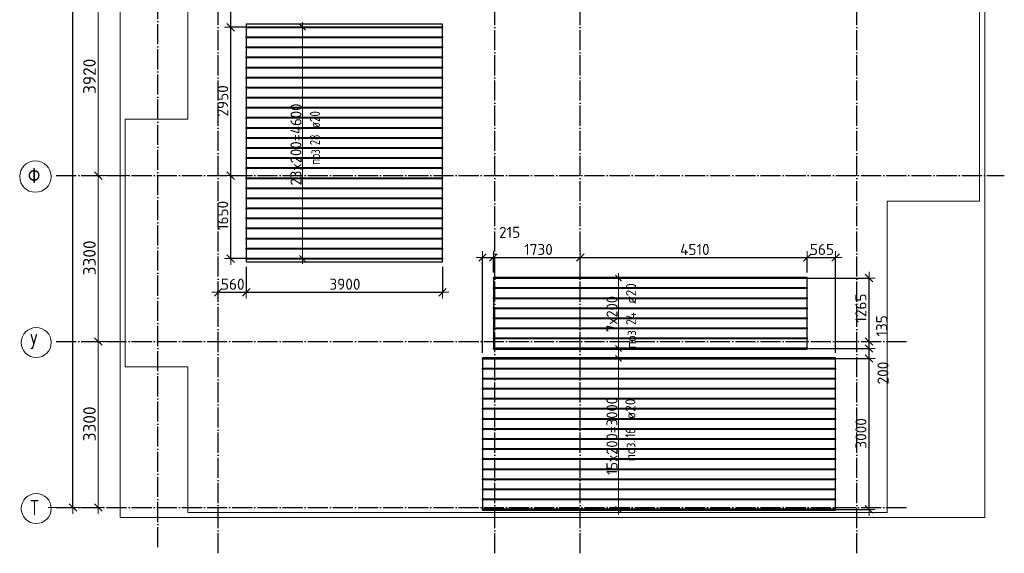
# Model space of a CAD drawing. Header units: millimetres. Extents: x -3725 to 93325, y -74170 to 82591.
# Tile 6 of 133: x 27255 to 46830, y -44170 to -33561. Entities that reach past the tile are written whole.
import ezdxf

# ---------------------------------------------------------------- set-up
doc = ezdxf.new("R2010")
doc.units = ezdxf.units.MM
doc.header["$PDMODE"] = 65
for name, pattern in [('______11', [500, 400, -50, 0, -50]), ('______3', [500, 400, -100]), ('______5', [1100, 800, -100, 100, -100])]:
    doc.linetypes.add(name, pattern=pattern)
for name, color, linetype, lineweight in [('Standard', 7, 'Continuous', 25), ('Балка_ общее', 7, '______3', 13), ('Размерная линия_ общее', 7, 'Continuous', 13), ('Фундамент (1)', 7, 'Continuous', 35)]:
    doc.layers.add(name, color=color, linetype=linetype, lineweight=lineweight)
doc.layers.add('Арм.стержн.Доп. Арм верхн.зоны Х', color=7, linetype='Continuous', lineweight=35, true_color=0x8c8cff)
doc.layers.add('Осевая линия_ общее', color=7, linetype='______5', lineweight=13, true_color=0xa0a0a0)
doc.styles.add('ISOCPEUR', font='ISOCPEUR')
doc.dimstyles.new('DIMSTYLE_18', dxfattribs={"dimtxt": 220, "dimasz": 250, "dimexe": 0, "dimexo": 0, "dimgap": 110, "dimtad": 2, "dimdec": 0, "dimrnd": 1, "dimzin": 12, "dimdsep": 46, "dimtxsty": 'ISOCPEUR', "dimblk1": 'ALL_ML_STRICH', "dimblk2": 'ALL_ML_STRICH', "dimsah": 1, "dimcen": 0, "dimclrd": 7, "dimclre": 256, "dimclrt": 7, "dimadec": 0, "dimazin": 0, "dimtfac": 1, "dimtdec": 0, "dimtix": 1, "dimtmove": 2, "dimatfit": 3, "dimfxl": 0, "dimtzin": 0, "dimlwd": 0, "dimlwe": -3, "dimarcsym": 0})
doc.dimstyles.new('DIMSTYLE_3', dxfattribs={"dimtxt": 220, "dimasz": 250, "dimexe": 0, "dimexo": 0, "dimgap": 110, "dimtad": 2, "dimdec": 0, "dimrnd": 5, "dimzin": 12, "dimdsep": 46, "dimtxsty": 'ISOCPEUR', "dimblk1": 'ALL_ML_STRICH', "dimblk2": 'ALL_ML_STRICH', "dimsah": 1, "dimcen": 0, "dimclrd": 7, "dimclre": 256, "dimclrt": 7, "dimadec": 0, "dimazin": 0, "dimtfac": 1, "dimtdec": 0, "dimtix": 1, "dimtmove": 2, "dimatfit": 3, "dimfxl": 0, "dimtzin": 0, "dimlwd": 0, "dimlwe": -3, "dimarcsym": 0})
doc.dimstyles.new('DIMSTYLE_5', dxfattribs={"dimtxt": 220, "dimasz": 250, "dimexe": 0, "dimexo": 0, "dimgap": 110, "dimtad": 2, "dimdec": 0, "dimrnd": 5, "dimzin": 12, "dimdsep": 46, "dimtxsty": 'ISOCPEUR', "dimblk1": 'ALL_ML_STRICH', "dimblk2": 'ALL_ML_STRICH', "dimsah": 1, "dimcen": 0, "dimclrd": 7, "dimclre": 256, "dimclrt": 7, "dimadec": 0, "dimazin": 0, "dimtfac": 1, "dimtdec": 0, "dimtix": 1, "dimtmove": 2, "dimatfit": 3, "dimfxl": 0, "dimtvp": 1.2, "dimtzin": 0, "dimlwd": 0, "dimlwe": -3, "dimarcsym": 0})
doc.dimstyles.new('DIMSTYLE_7', dxfattribs={"dimtxt": 250, "dimasz": 250, "dimexe": 0, "dimexo": 0, "dimgap": 125, "dimtad": 2, "dimdec": 0, "dimrnd": 5, "dimzin": 12, "dimdsep": 46, "dimtxsty": 'ISOCPEUR', "dimblk1": 'ALL_ML_STRICH', "dimblk2": 'ALL_ML_STRICH', "dimsah": 1, "dimcen": 0, "dimclrd": 7, "dimclre": 256, "dimclrt": 7, "dimadec": 0, "dimazin": 0, "dimtfac": 1, "dimtdec": 0, "dimtix": 1, "dimtmove": 2, "dimatfit": 3, "dimfxl": 0, "dimtzin": 0, "dimlwd": 0, "dimlwe": -3, "dimarcsym": 0})
doc.dimstyles.new('DIMSTYLE_9', dxfattribs={"dimtxt": 220, "dimasz": 250, "dimexe": 0, "dimexo": 0, "dimgap": 110, "dimtad": 0, "dimdec": 0, "dimrnd": 5, "dimzin": 12, "dimdsep": 46, "dimtxsty": 'ISOCPEUR', "dimblk1": 'ALL_ML_STRICH', "dimblk2": 'ALL_ML_STRICH', "dimsah": 1, "dimcen": 0, "dimclrd": 7, "dimclre": 256, "dimclrt": 7, "dimadec": 0, "dimazin": 0, "dimtfac": 1, "dimtdec": 0, "dimtix": 1, "dimtmove": 2, "dimatfit": 3, "dimfxl": 0, "dimtvp": 1.2, "dimtzin": 0, "dimlwd": 0, "dimlwe": -3, "dimarcsym": 0})

# ---------------------------------------------------------------- blocks, each defined once
blk = doc.blocks.new('ALL_ML_STRICH')
at = {"color": 0, "linetype": 'ByBlock', "lineweight": -2}
for p, q in [((-1, 0), (0.5, 0)), ((-0.3, -0.3), (0.3, 0.3)), ((0, -0.5), (0, 0.5))]:
    blk.add_line(p, q, dxfattribs=at)
blk = doc.blocks.new('*D65')
at = {"layer": 'DEFPOINTS', "color": 7, "linetype": 'Continuous', "lineweight": 13, "transparency": 33554687}
for p in [(29002, -39960), (27810, -43260), (28817, -43260)]:
    blk.add_point(p, dxfattribs=at)
at = {"layer": 'Балка_ общее', "color": 251, "linetype": 'Continuous', "lineweight": -2, "true_color": 0x656565, "transparency": 33554687}
for p, q in [((28992, -39960), (28817, -39960)), ((27820, -43260), (28817, -43260))]:
    blk.add_line(p, q, dxfattribs=at)
at = {"layer": 'Балка_ общее', "color": 7, "linetype": 'Continuous', "lineweight": -2, "transparency": 33554687}
blk.add_line((28817, -43260), (28817, -39960), dxfattribs=at)
at = {"layer": 'Балка_ общее', "color": 7, "linetype": 'Continuous', "lineweight": 13, "transparency": 33554687, "xscale": 250, "yscale": 250, "zscale": 250}
for p, rotation in [((28817, -39960), 90), ((28817, -43260), 270)]:
    blk.add_blockref('ALL_ML_STRICH', p, dxfattribs=dict(at, rotation=rotation))
at = {"layer": 'Балка_ общее', "color": 7, "linetype": 'Continuous', "lineweight": 13, "transparency": 33554687, "insert": (28642, -41597), "char_height": 250, "width": 1000, "attachment_point": 5, "rotation": 90, "style": 'ISOCPEUR'}
blk.add_mtext('\\A1;{3300}', dxfattribs=at)
blk = doc.blocks.new('*D66')
at = {"layer": 'DEFPOINTS', "color": 7, "linetype": 'Continuous', "lineweight": 13, "transparency": 33554687}
for p in [(29426, -36660), (28817, -39960), (29002, -39960)]:
    blk.add_point(p, dxfattribs=at)
at = {"layer": 'Балка_ общее', "color": 251, "linetype": 'Continuous', "lineweight": -2, "true_color": 0x656565, "transparency": 33554687}
for p, q in [((29416, -36660), (28817, -36660)), ((28992, -39960), (28817, -39960))]:
    blk.add_line(p, q, dxfattribs=at)
at = {"layer": 'Балка_ общее', "color": 7, "linetype": 'Continuous', "lineweight": -2, "transparency": 33554687}
blk.add_line((28817, -39960), (28817, -36660), dxfattribs=at)
at = {"layer": 'Балка_ общее', "color": 7, "linetype": 'Continuous', "lineweight": 13, "transparency": 33554687, "xscale": 250, "yscale": 250, "zscale": 250}
for p, rotation in [((28817, -36660), 90), ((28817, -39960), 270)]:
    blk.add_blockref('ALL_ML_STRICH', p, dxfattribs=dict(at, rotation=rotation))
at = {"layer": 'Балка_ общее', "color": 7, "linetype": 'Continuous', "lineweight": 13, "transparency": 33554687, "insert": (28642, -38297), "char_height": 250, "width": 1000, "attachment_point": 5, "rotation": 90, "style": 'ISOCPEUR'}
blk.add_mtext('\\A1;{3300}', dxfattribs=at)
blk = doc.blocks.new('*D67')
at = {"layer": 'DEFPOINTS', "color": 7, "linetype": 'Continuous', "lineweight": 13, "transparency": 33554687}
for p in [(28217, -32740), (28817, -36660), (29426, -36660)]:
    blk.add_point(p, dxfattribs=at)
at = {"layer": 'Балка_ общее', "color": 251, "linetype": 'Continuous', "lineweight": -2, "true_color": 0x656565, "transparency": 33554687}
for p, q in [((28817, -32740), (28817, -32740)), ((29416, -36660), (28817, -36660))]:
    blk.add_line(p, q, dxfattribs=at)
at = {"layer": 'Балка_ общее', "color": 7, "linetype": 'Continuous', "lineweight": -2, "transparency": 33554687}
blk.add_line((28817, -36660), (28817, -32740), dxfattribs=at)
at = {"layer": 'Балка_ общее', "color": 7, "linetype": 'Continuous', "lineweight": 13, "transparency": 33554687, "xscale": 250, "yscale": 250, "zscale": 250}
for p, rotation in [((28817, -32740), 90), ((28817, -36660), 270)]:
    blk.add_blockref('ALL_ML_STRICH', p, dxfattribs=dict(at, rotation=rotation))
at = {"layer": 'Балка_ общее', "color": 7, "linetype": 'Continuous', "lineweight": 13, "transparency": 33554687, "insert": (28642, -34687), "char_height": 250, "width": 1000, "attachment_point": 5, "rotation": 90, "style": 'ISOCPEUR'}
blk.add_mtext('\\A1;{3920}', dxfattribs=at)
blk = doc.blocks.new('*D259')
at = {"layer": 'DEFPOINTS', "color": 7, "linetype": 'Continuous', "lineweight": 13, "transparency": 33554687}
for p in [(31476, -36660), (31451, -38312), (31922, -38312)]:
    blk.add_point(p, dxfattribs=at)
at = {"layer": 'Размерная линия_ общее', "color": 253, "linetype": 'Continuous', "lineweight": -2, "true_color": 0xa0a0a0, "transparency": 33554687}
for p, q in [((31451, -36660), (31451, -36660)), ((31822, -38312), (31451, -38312))]:
    blk.add_line(p, q, dxfattribs=at)
at = {"layer": 'Размерная линия_ общее', "color": 7, "linetype": 'Continuous', "lineweight": -2, "transparency": 33554687}
blk.add_line((31451, -38312), (31451, -36660), dxfattribs=at)
at = {"layer": 'Размерная линия_ общее', "color": 7, "linetype": 'Continuous', "lineweight": 13, "transparency": 33554687, "xscale": 250, "yscale": 250, "zscale": 250}
for p, rotation in [((31451, -36660), 90), ((31451, -38312), 270)]:
    blk.add_blockref('ALL_ML_STRICH', p, dxfattribs=dict(at, rotation=rotation))
at = {"layer": 'Размерная линия_ общее', "color": 7, "linetype": 'Continuous', "lineweight": 13, "transparency": 33554687, "insert": (31291, -37453), "char_height": 220, "width": 880, "attachment_point": 5, "rotation": 90, "style": 'ISOCPEUR'}
blk.add_mtext('\\A1;{1650}', dxfattribs=at)
blk = doc.blocks.new('*D260')
at = {"layer": 'DEFPOINTS', "color": 7, "linetype": 'Continuous', "lineweight": 13, "transparency": 33554687}
for p in [(31840, -33712), (31451, -36660), (31476, -36660)]:
    blk.add_point(p, dxfattribs=at)
at = {"layer": 'Размерная линия_ общее', "color": 253, "linetype": 'Continuous', "lineweight": -2, "true_color": 0xa0a0a0, "transparency": 33554687}
for p, q in [((31740, -33712), (31451, -33712)), ((31451, -36660), (31451, -36660))]:
    blk.add_line(p, q, dxfattribs=at)
at = {"layer": 'Размерная линия_ общее', "color": 7, "linetype": 'Continuous', "lineweight": -2, "transparency": 33554687}
blk.add_line((31451, -36660), (31451, -33712), dxfattribs=at)
at = {"layer": 'Размерная линия_ общее', "color": 7, "linetype": 'Continuous', "lineweight": 13, "transparency": 33554687, "xscale": 250, "yscale": 250, "zscale": 250}
for p, rotation in [((31451, -33712), 90), ((31451, -36660), 270)]:
    blk.add_blockref('ALL_ML_STRICH', p, dxfattribs=dict(at, rotation=rotation))
at = {"layer": 'Размерная линия_ общее', "color": 7, "linetype": 'Continuous', "lineweight": 13, "transparency": 33554687, "insert": (31291, -35175), "char_height": 220, "width": 880, "attachment_point": 5, "rotation": 90, "style": 'ISOCPEUR'}
blk.add_mtext('\\A1;{2950}', dxfattribs=at)
blk = doc.blocks.new('*D261')
at = {"layer": 'DEFPOINTS', "color": 7, "linetype": 'Continuous', "lineweight": 13, "transparency": 33554687}
for p in [(31898, -32022), (31451, -33712), (31840, -33712)]:
    blk.add_point(p, dxfattribs=at)
at = {"layer": 'Размерная линия_ общее', "color": 253, "linetype": 'Continuous', "lineweight": -2, "true_color": 0xa0a0a0, "transparency": 33554687}
for p, q in [((31798, -32022), (31451, -32022)), ((31740, -33712), (31451, -33712))]:
    blk.add_line(p, q, dxfattribs=at)
at = {"layer": 'Размерная линия_ общее', "color": 7, "linetype": 'Continuous', "lineweight": -2, "transparency": 33554687}
blk.add_line((31451, -33712), (31451, -32022), dxfattribs=at)
at = {"layer": 'Размерная линия_ общее', "color": 7, "linetype": 'Continuous', "lineweight": 13, "transparency": 33554687, "xscale": 250, "yscale": 250, "zscale": 250}
for p, rotation in [((31451, -32022), 90), ((31451, -33712), 270)]:
    blk.add_blockref('ALL_ML_STRICH', p, dxfattribs=dict(at, rotation=rotation))
at = {"layer": 'Размерная линия_ общее', "color": 7, "linetype": 'Continuous', "lineweight": 13, "transparency": 33554687, "insert": (31291, -32834), "char_height": 220, "width": 880, "attachment_point": 5, "rotation": 90, "style": 'ISOCPEUR'}
blk.add_mtext('\\A1;{1690}', dxfattribs=at)
blk = doc.blocks.new('*D264')
at = {"layer": 'DEFPOINTS', "color": 7, "linetype": 'Continuous', "lineweight": 13, "transparency": 33554687}
for p in [(31760, -38374), (31200, -38754), (31200, -38980)]:
    blk.add_point(p, dxfattribs=at)
at = {"layer": 'Размерная линия_ общее', "color": 253, "linetype": 'Continuous', "lineweight": -2, "true_color": 0xa0a0a0, "transparency": 33554687}
for p, q in [((31760, -38474), (31760, -38980)), ((31200, -38980), (31200, -38980))]:
    blk.add_line(p, q, dxfattribs=at)
at = {"layer": 'Размерная линия_ общее', "color": 7, "linetype": 'Continuous', "lineweight": -2, "transparency": 33554687}
blk.add_line((31200, -38980), (31760, -38980), dxfattribs=at)
at = {"layer": 'Размерная линия_ общее', "color": 7, "linetype": 'Continuous', "lineweight": 13, "transparency": 33554687, "xscale": 250, "yscale": 250, "zscale": 250, "rotation": 180}
blk.add_blockref('ALL_ML_STRICH', (31200, -38980), dxfattribs=at)
at = {"layer": 'Размерная линия_ общее', "color": 7, "linetype": 'Continuous', "lineweight": 13, "transparency": 33554687, "xscale": 250, "yscale": 250, "zscale": 250}
blk.add_blockref('ALL_ML_STRICH', (31760, -38980), dxfattribs=at)
at = {"layer": 'Размерная линия_ общее', "color": 7, "linetype": 'Continuous', "lineweight": 13, "transparency": 33554687, "insert": (31491, -38820), "char_height": 220, "width": 660, "attachment_point": 5, "style": 'ISOCPEUR'}
blk.add_mtext('\\A1;{560}', dxfattribs=at)
blk = doc.blocks.new('*D265')
at = {"layer": 'DEFPOINTS', "color": 7, "linetype": 'Continuous', "lineweight": 13, "transparency": 33554687}
for p in [(31760, -38374), (35660, -38374), (31760, -38980)]:
    blk.add_point(p, dxfattribs=at)
at = {"layer": 'Размерная линия_ общее', "color": 253, "linetype": 'Continuous', "lineweight": -2, "true_color": 0xa0a0a0, "transparency": 33554687}
for p, q in [((31760, -38474), (31760, -38980)), ((35660, -38474), (35660, -38980))]:
    blk.add_line(p, q, dxfattribs=at)
at = {"layer": 'Размерная линия_ общее', "color": 7, "linetype": 'Continuous', "lineweight": -2, "transparency": 33554687}
blk.add_line((31760, -38980), (35660, -38980), dxfattribs=at)
at = {"layer": 'Размерная линия_ общее', "color": 7, "linetype": 'Continuous', "lineweight": 13, "transparency": 33554687, "xscale": 250, "yscale": 250, "zscale": 250, "rotation": 180}
blk.add_blockref('ALL_ML_STRICH', (31760, -38980), dxfattribs=at)
at = {"layer": 'Размерная линия_ общее', "color": 7, "linetype": 'Continuous', "lineweight": 13, "transparency": 33554687, "xscale": 250, "yscale": 250, "zscale": 250}
blk.add_blockref('ALL_ML_STRICH', (35660, -38980), dxfattribs=at)
at = {"layer": 'Размерная линия_ общее', "color": 7, "linetype": 'Continuous', "lineweight": 13, "transparency": 33554687, "insert": (33721, -38820), "char_height": 220, "width": 880, "attachment_point": 5, "style": 'ISOCPEUR'}
blk.add_mtext('\\A1;{3900}', dxfattribs=at)
blk = doc.blocks.new('*D301')
at = {"layer": 'DEFPOINTS', "color": 7, "linetype": 'Continuous', "lineweight": 13, "transparency": 33554687}
for p in [(36457, -38289), (36672, -38686), (36457, -40285)]:
    blk.add_point(p, dxfattribs=at)
at = {"layer": 'Размерная линия_ общее', "color": 253, "linetype": 'Continuous', "lineweight": -2, "true_color": 0xa0a0a0, "transparency": 33554687}
for p, q in [((36457, -40185), (36457, -38289)), ((36672, -38586), (36672, -38289))]:
    blk.add_line(p, q, dxfattribs=at)
at = {"layer": 'Размерная линия_ общее', "color": 7, "linetype": 'Continuous', "lineweight": -2, "transparency": 33554687}
blk.add_line((36457, -38289), (36672, -38289), dxfattribs=at)
at = {"layer": 'Размерная линия_ общее', "color": 7, "linetype": 'Continuous', "lineweight": 13, "transparency": 33554687, "xscale": 250, "yscale": 250, "zscale": 250, "rotation": 180}
blk.add_blockref('ALL_ML_STRICH', (36457, -38289), dxfattribs=at)
at = {"layer": 'Размерная линия_ общее', "color": 7, "linetype": 'Continuous', "lineweight": 13, "transparency": 33554687, "xscale": 250, "yscale": 250, "zscale": 250}
blk.add_blockref('ALL_ML_STRICH', (36672, -38289), dxfattribs=at)
at = {"layer": 'Размерная линия_ общее', "color": 7, "linetype": 'Continuous', "lineweight": 13, "transparency": 33554687, "insert": (36996, -37789), "char_height": 220, "width": 660, "attachment_point": 5, "style": 'ISOCPEUR'}
blk.add_mtext('\\A1;{215}', dxfattribs=at)
blk = doc.blocks.new('*D302')
at = {"layer": 'DEFPOINTS', "color": 7, "linetype": 'Continuous', "lineweight": 13, "transparency": 33554687}
for p in [(38400, -38049), (36672, -38289), (36672, -38686)]:
    blk.add_point(p, dxfattribs=at)
at = {"layer": 'Размерная линия_ общее', "color": 253, "linetype": 'Continuous', "lineweight": -2, "true_color": 0xa0a0a0, "transparency": 33554687}
for p, q in [((36672, -38586), (36672, -38289)), ((38400, -38289), (38400, -38289))]:
    blk.add_line(p, q, dxfattribs=at)
at = {"layer": 'Размерная линия_ общее', "color": 7, "linetype": 'Continuous', "lineweight": -2, "transparency": 33554687}
blk.add_line((36672, -38289), (38400, -38289), dxfattribs=at)
at = {"layer": 'Размерная линия_ общее', "color": 7, "linetype": 'Continuous', "lineweight": 13, "transparency": 33554687, "xscale": 250, "yscale": 250, "zscale": 250, "rotation": 180}
blk.add_blockref('ALL_ML_STRICH', (36672, -38289), dxfattribs=at)
at = {"layer": 'Размерная линия_ общее', "color": 7, "linetype": 'Continuous', "lineweight": 13, "transparency": 33554687, "xscale": 250, "yscale": 250, "zscale": 250}
blk.add_blockref('ALL_ML_STRICH', (38400, -38289), dxfattribs=at)
at = {"layer": 'Размерная линия_ общее', "color": 7, "linetype": 'Continuous', "lineweight": 13, "transparency": 33554687, "insert": (37569, -38129), "char_height": 220, "width": 880, "attachment_point": 5, "style": 'ISOCPEUR'}
blk.add_mtext('\\A1;{1730}', dxfattribs=at)
blk = doc.blocks.new('*D303')
at = {"layer": 'DEFPOINTS', "color": 7, "linetype": 'Continuous', "lineweight": 13, "transparency": 33554687}
for p in [(38400, -38049), (38400, -38289), (42912, -38686)]:
    blk.add_point(p, dxfattribs=at)
at = {"layer": 'Размерная линия_ общее', "color": 253, "linetype": 'Continuous', "lineweight": -2, "true_color": 0xa0a0a0, "transparency": 33554687}
for p, q in [((38400, -38289), (38400, -38289)), ((42912, -38586), (42912, -38289))]:
    blk.add_line(p, q, dxfattribs=at)
at = {"layer": 'Размерная линия_ общее', "color": 7, "linetype": 'Continuous', "lineweight": -2, "transparency": 33554687}
blk.add_line((38400, -38289), (42912, -38289), dxfattribs=at)
at = {"layer": 'Размерная линия_ общее', "color": 7, "linetype": 'Continuous', "lineweight": 13, "transparency": 33554687, "xscale": 250, "yscale": 250, "zscale": 250, "rotation": 180}
blk.add_blockref('ALL_ML_STRICH', (38400, -38289), dxfattribs=at)
at = {"layer": 'Размерная линия_ общее', "color": 7, "linetype": 'Continuous', "lineweight": 13, "transparency": 33554687, "xscale": 250, "yscale": 250, "zscale": 250}
blk.add_blockref('ALL_ML_STRICH', (42912, -38289), dxfattribs=at)
at = {"layer": 'Размерная линия_ общее', "color": 7, "linetype": 'Continuous', "lineweight": 13, "transparency": 33554687, "insert": (40678, -38129), "char_height": 220, "width": 880, "attachment_point": 5, "style": 'ISOCPEUR'}
blk.add_mtext('\\A1;{4510}', dxfattribs=at)
blk = doc.blocks.new('*D304')
at = {"layer": 'DEFPOINTS', "color": 7, "linetype": 'Continuous', "lineweight": 13, "transparency": 33554687}
for p in [(42912, -38289), (42912, -38686), (43477, -40287)]:
    blk.add_point(p, dxfattribs=at)
at = {"layer": 'Размерная линия_ общее', "color": 253, "linetype": 'Continuous', "lineweight": -2, "true_color": 0xa0a0a0, "transparency": 33554687}
for p, q in [((42912, -38586), (42912, -38289)), ((43477, -40187), (43477, -38289))]:
    blk.add_line(p, q, dxfattribs=at)
at = {"layer": 'Размерная линия_ общее', "color": 7, "linetype": 'Continuous', "lineweight": -2, "transparency": 33554687}
blk.add_line((42912, -38289), (43477, -38289), dxfattribs=at)
at = {"layer": 'Размерная линия_ общее', "color": 7, "linetype": 'Continuous', "lineweight": 13, "transparency": 33554687, "xscale": 250, "yscale": 250, "zscale": 250, "rotation": 180}
blk.add_blockref('ALL_ML_STRICH', (42912, -38289), dxfattribs=at)
at = {"layer": 'Размерная линия_ общее', "color": 7, "linetype": 'Continuous', "lineweight": 13, "transparency": 33554687, "xscale": 250, "yscale": 250, "zscale": 250}
blk.add_blockref('ALL_ML_STRICH', (43477, -38289), dxfattribs=at)
at = {"layer": 'Размерная линия_ общее', "color": 7, "linetype": 'Continuous', "lineweight": 13, "transparency": 33554687, "insert": (43205, -38129), "char_height": 220, "width": 660, "attachment_point": 5, "style": 'ISOCPEUR'}
blk.add_mtext('\\A1;{565}', dxfattribs=at)
blk = doc.blocks.new('*D305')
at = {"layer": 'DEFPOINTS', "color": 7, "linetype": 'Continuous', "lineweight": 13, "transparency": 33554687}
for p in [(43364, -40297), (43389, -43297), (44140, -43297)]:
    blk.add_point(p, dxfattribs=at)
at = {"layer": 'Размерная линия_ общее', "color": 253, "linetype": 'Continuous', "lineweight": -2, "true_color": 0xa0a0a0, "transparency": 33554687}
for p, q in [((43464, -40297), (44140, -40297)), ((43489, -43297), (44140, -43297))]:
    blk.add_line(p, q, dxfattribs=at)
at = {"layer": 'Размерная линия_ общее', "color": 7, "linetype": 'Continuous', "lineweight": -2, "transparency": 33554687}
blk.add_line((44140, -43297), (44140, -40297), dxfattribs=at)
at = {"layer": 'Размерная линия_ общее', "color": 7, "linetype": 'Continuous', "lineweight": 13, "transparency": 33554687, "xscale": 250, "yscale": 250, "zscale": 250}
for p, rotation in [((44140, -40297), 90), ((44140, -43297), 270)]:
    blk.add_blockref('ALL_ML_STRICH', p, dxfattribs=dict(at, rotation=rotation))
at = {"layer": 'Размерная линия_ общее', "color": 7, "linetype": 'Continuous', "lineweight": 13, "transparency": 33554687, "insert": (43980, -41786), "char_height": 220, "width": 880, "attachment_point": 5, "rotation": 90, "style": 'ISOCPEUR'}
blk.add_mtext('\\A1;{3000}', dxfattribs=at)
blk = doc.blocks.new('*D306')
at = {"layer": 'DEFPOINTS', "color": 7, "linetype": 'Continuous', "lineweight": 13, "transparency": 33554687}
for p in [(42837, -40097), (43364, -40297), (44140, -40297)]:
    blk.add_point(p, dxfattribs=at)
at = {"layer": 'Размерная линия_ общее', "color": 253, "linetype": 'Continuous', "lineweight": -2, "true_color": 0xa0a0a0, "transparency": 33554687}
for p, q in [((42937, -40097), (44140, -40097)), ((43464, -40297), (44140, -40297))]:
    blk.add_line(p, q, dxfattribs=at)
at = {"layer": 'Размерная линия_ общее', "color": 7, "linetype": 'Continuous', "lineweight": -2, "transparency": 33554687}
blk.add_line((44140, -40297), (44140, -40097), dxfattribs=at)
at = {"layer": 'Размерная линия_ общее', "color": 7, "linetype": 'Continuous', "lineweight": 13, "transparency": 33554687, "xscale": 250, "yscale": 250, "zscale": 250}
for p, rotation in [((44140, -40097), 90), ((44140, -40297), 270)]:
    blk.add_blockref('ALL_ML_STRICH', p, dxfattribs=dict(at, rotation=rotation))
at = {"layer": 'Размерная линия_ общее', "color": 7, "linetype": 'Continuous', "lineweight": 13, "transparency": 33554687, "insert": (44418, -40586), "char_height": 220, "width": 660, "attachment_point": 5, "rotation": 90, "style": 'ISOCPEUR'}
blk.add_mtext('\\A1;{200}', dxfattribs=at)
blk = doc.blocks.new('*D307')
at = {"layer": 'DEFPOINTS', "color": 7, "linetype": 'Continuous', "lineweight": 13, "transparency": 33554687}
for p in [(42837, -40097), (44140, -40097), (44198, -39960)]:
    blk.add_point(p, dxfattribs=at)
at = {"layer": 'Размерная линия_ общее', "color": 253, "linetype": 'Continuous', "lineweight": -2, "true_color": 0xa0a0a0, "transparency": 33554687}
for p, q in [((42937, -40097), (44140, -40097)), ((44140, -39960), (44140, -39960))]:
    blk.add_line(p, q, dxfattribs=at)
at = {"layer": 'Размерная линия_ общее', "color": 7, "linetype": 'Continuous', "lineweight": -2, "transparency": 33554687}
blk.add_line((44140, -40097), (44140, -39960), dxfattribs=at)
at = {"layer": 'Размерная линия_ общее', "color": 7, "linetype": 'Continuous', "lineweight": 13, "transparency": 33554687, "xscale": 250, "yscale": 250, "zscale": 250}
for p, rotation in [((44140, -39960), 90), ((44140, -40097), 270)]:
    blk.add_blockref('ALL_ML_STRICH', p, dxfattribs=dict(at, rotation=rotation))
at = {"layer": 'Размерная линия_ общее', "color": 7, "linetype": 'Continuous', "lineweight": 13, "transparency": 33554687, "insert": (44392, -39649), "char_height": 220, "width": 660, "attachment_point": 5, "rotation": 90, "style": 'ISOCPEUR'}
blk.add_mtext('\\A1;{135}', dxfattribs=at)
blk = doc.blocks.new('*D308')
at = {"layer": 'DEFPOINTS', "color": 7, "linetype": 'Continuous', "lineweight": 13, "transparency": 33554687}
for p in [(42828, -38697), (44140, -39960), (44198, -39960)]:
    blk.add_point(p, dxfattribs=at)
at = {"layer": 'Размерная линия_ общее', "color": 253, "linetype": 'Continuous', "lineweight": -2, "true_color": 0xa0a0a0, "transparency": 33554687}
for p, q in [((42928, -38697), (44140, -38697)), ((44140, -39960), (44140, -39960))]:
    blk.add_line(p, q, dxfattribs=at)
at = {"layer": 'Размерная линия_ общее', "color": 7, "linetype": 'Continuous', "lineweight": -2, "transparency": 33554687}
blk.add_line((44140, -39960), (44140, -38697), dxfattribs=at)
at = {"layer": 'Размерная линия_ общее', "color": 7, "linetype": 'Continuous', "lineweight": 13, "transparency": 33554687, "xscale": 250, "yscale": 250, "zscale": 250}
for p, rotation in [((44140, -38697), 90), ((44140, -39960), 270)]:
    blk.add_blockref('ALL_ML_STRICH', p, dxfattribs=dict(at, rotation=rotation))
at = {"layer": 'Размерная линия_ общее', "color": 7, "linetype": 'Continuous', "lineweight": 13, "transparency": 33554687, "insert": (43980, -39296), "char_height": 220, "width": 880, "attachment_point": 5, "rotation": 90, "style": 'ISOCPEUR'}
blk.add_mtext('\\A1;{1265}', dxfattribs=at)
blk = doc.blocks.new('*D542')
at = {"layer": 'DEFPOINTS', "color": 7, "linetype": 'Continuous', "lineweight": 13, "transparency": 33554687}
for p in [(28232, -22220), (27980, -43260), (28314, -43260)]:
    blk.add_point(p, dxfattribs=at)
at = {"layer": 'Размерная линия_ общее', "color": 253, "linetype": 'Continuous', "lineweight": -2, "true_color": 0xa0a0a0, "transparency": 33554687}
for p, q in [((28314, -22220), (28314, -22220)), ((28080, -43260), (28314, -43260))]:
    blk.add_line(p, q, dxfattribs=at)
at = {"layer": 'Размерная линия_ общее', "color": 7, "linetype": 'Continuous', "lineweight": -2, "transparency": 33554687}
blk.add_line((28314, -43260), (28314, -22220), dxfattribs=at)
at = {"layer": 'Размерная линия_ общее', "color": 7, "linetype": 'Continuous', "lineweight": 13, "transparency": 33554687, "xscale": 250, "yscale": 250, "zscale": 250}
for p, rotation in [((28314, -22220), 90), ((28314, -43260), 270)]:
    blk.add_blockref('ALL_ML_STRICH', p, dxfattribs=dict(at, rotation=rotation))
at = {"layer": 'Размерная линия_ общее', "color": 7, "linetype": 'Continuous', "lineweight": 13, "transparency": 33554687, "insert": (28154, -32718), "char_height": 220, "width": 1100, "attachment_point": 5, "rotation": 90, "style": 'ISOCPEUR'}
blk.add_mtext('\\A1;{21040}', dxfattribs=at)
blk = doc.blocks.new('СЛОЖНЫЙ_ОБЪЕКТ_3')
at = {"layer": 'Осевая линия_ общее', "color": 253, "linetype": '______11', "lineweight": -3, "true_color": 0xa0a0a0, "transparency": 33554687}
for p, q in [((30000, -44050), (30000, -20490)), ((31200, -44170), (31200, -20490)), ((36700, -44170), (36700, -20490)), ((38400, -44170), (38400, -20490)), ((43900, -44170), (43900, -20490)), ((27980, -36660), (46830, -36660)), ((27980, -39960), (44900, -39960)), ((27980, -43260), (44900, -43260))]:
    blk.add_line(p, q, dxfattribs=at)
at = {"layer": 'Осевая линия_ общее', "color": 7, "linetype": 'Continuous', "lineweight": 13, "transparency": 33554687}
for centre, radius in [((27568.4, -36679.5), 313.4), ((27583.8, -39979.5), 298.8), ((27583.8, -43279.5), 298.8)]:
    blk.add_circle(centre, radius, dxfattribs=at)
at = {"layer": 'Осевая линия_ общее', "color": 7, "linetype": 'Continuous', "lineweight": 13, "transparency": 33554687, "char_height": 300, "attachment_point": 7, "style": 'ISOCPEUR'}
for s, insert, width in [('\\W0.83;Ф', (27418.4, -36810), 425), ('\\W0.80;У', (27463.8, -40110), 359.833), ('\\W0.80;Т', (27463.8, -43410), 359.833)]:
    blk.add_mtext(s, dxfattribs=dict(at, insert=insert, width=width))
at = {"layer": 'Балка_ общее', "color": 7, "linetype": 'Continuous', "lineweight": 13, "transparency": 33554687}
for base, p1, p2, picture, middle in [((28816.9, -32740), (29415.8, -36660), (28816.9, -32740), '*D67', (28641.9, -34687.5)), ((28816.9, -36660), (28992.5, -39960), (29415.8, -36660), '*D66', (28641.9, -38297.5)), ((28816.9, -39960), (27820, -43260), (28992.5, -39960), '*D65', (28641.9, -41597.5))]:
    dim = blk.add_linear_dim(base=base, p1=p1, p2=p2, angle=90, dimstyle='DIMSTYLE_7', override={"dimpost": '<>', "dimclrd": 7, "dimclre": 251, "dimclrt": 7, "dimlwd": 0, "dimlwe": 65533}, dxfattribs=at)
    dim.commit()
    dim.dimension.update_dxf_attribs({"geometry": picture, "text_midpoint": middle, "dimtype": 160})

msp = doc.modelspace()

# ---------------------------------------------------------------- linework, layer by layer
at = {"layer": 'Standard', "color": 7, "linetype": 'Continuous', "lineweight": 18, "transparency": 33554687}
msp.add_lwpolyline([(29250, -43460), (46440, -43460), (46440, -21620), (29250, -21620), (29250, -43460)], dxfattribs=at)
at = {"layer": 'Арм.стержн.Доп. Арм верхн.зоны Х', "color": 7, "linetype": 'Continuous', "lineweight": 25, "transparency": 33554687}
for p, q in [((32938, -33771.8), (32818, -33651.8)), ((32938, -38371.8), (32818, -38251.8)), ((39220.4, -38757.5), (39100.4, -38637.5)), ((39220.4, -40157.5), (39100.4, -40037.5)), ((39220.4, -40357.5), (39100.4, -40237.5)), ((39220.4, -43357.5), (39100.4, -43237.5))]:
    msp.add_line(p, q, dxfattribs=at)
at = {"layer": 'Арм.стержн.Доп. Арм верхн.зоны Х', "color": 7, "linetype": 'Continuous', "lineweight": 13, "transparency": 33554687}
for p, q in [((32878, -33711.8), (32878, -33611.8)), ((32878, -38311.8), (32878, -33711.8)), ((32878, -38311.8), (32878, -38411.8)), ((39160.4, -38697.5), (39160.4, -38597.5)), ((39160.4, -40097.5), (39160.4, -38697.5)), ((39160.4, -40097.5), (39160.4, -40197.5)), ((39160.4, -40297.5), (39160.4, -40197.5)), ((39160.4, -43297.5), (39160.4, -40297.5)), ((39160.4, -43297.5), (39160.4, -43397.5))]:
    msp.add_line(p, q, dxfattribs=at)
at = {"layer": 'Арм.стержн.Доп. Арм верхн.зоны Х', "color": 253, "linetype": 'Continuous', "lineweight": -3, "true_color": 0xa0a0a0, "transparency": 33554687}
for p, q in [((32878, -33711.8), (32778, -33711.8)), ((32878, -33711.8), (32978, -33711.8)), ((32878, -38311.8), (32778, -38311.8)), ((32878, -38311.8), (32978, -38311.8)), ((39160.4, -38697.5), (39060.4, -38697.5)), ((39160.4, -38697.5), (39260.4, -38697.5)), ((39160.4, -40097.5), (39060.4, -40097.5)), ((39160.4, -40097.5), (39260.4, -40097.5)), ((39160.4, -40297.5), (39060.4, -40297.5)), ((39160.4, -40297.5), (39260.4, -40297.5)), ((39160.4, -43297.5), (39060.4, -43297.5)), ((39160.4, -43297.5), (39260.4, -43297.5))]:
    msp.add_line(p, q, dxfattribs=at)
at = {"layer": 'Арм.стержн.Доп. Арм верхн.зоны Х', "color": 52, "linetype": 'Continuous', "lineweight": 25, "transparency": 33554687}
for points in [[(35660.2, -33649.3), (31760.2, -33649.3), (31760.2, -38374.3), (35660.2, -38374.3), (35660.2, -33649.3)], [(42911.6, -38686.5), (36671.6, -38686.5), (36671.6, -40108.5), (42911.6, -40108.5), (42911.6, -38686.5)], [(36456.9, -43310), (43476.9, -43310), (43476.9, -40285), (36456.9, -40285), (36456.9, -43310)]]:
    msp.add_lwpolyline(points, dxfattribs=at)
at = {"layer": 'Арм.стержн.Доп. Арм верхн.зоны Х', "color": 240, "linetype": 'Continuous', "lineweight": 25, "transparency": 33554687}
for points in [[(35660.2, -33721.8), (31760.2, -33721.8), (31760.2, -33701.8), (35660.2, -33701.8), (35660.2, -33721.8)], [(35660.2, -33921.8), (31760.2, -33921.8), (31760.2, -33901.8), (35660.2, -33901.8), (35660.2, -33921.8)], [(35660.2, -34121.8), (31760.2, -34121.8), (31760.2, -34101.8), (35660.2, -34101.8), (35660.2, -34121.8)], [(35660.2, -34321.8), (31760.2, -34321.8), (31760.2, -34301.8), (35660.2, -34301.8), (35660.2, -34321.8)], [(35660.2, -34521.8), (31760.2, -34521.8), (31760.2, -34501.8), (35660.2, -34501.8), (35660.2, -34521.8)], [(35660.2, -34721.8), (31760.2, -34721.8), (31760.2, -34701.8), (35660.2, -34701.8), (35660.2, -34721.8)], [(35660.2, -34921.8), (31760.2, -34921.8), (31760.2, -34901.8), (35660.2, -34901.8), (35660.2, -34921.8)], [(35660.2, -35121.8), (31760.2, -35121.8), (31760.2, -35101.8), (35660.2, -35101.8), (35660.2, -35121.8)], [(35660.2, -35321.8), (31760.2, -35321.8), (31760.2, -35301.8), (35660.2, -35301.8), (35660.2, -35321.8)], [(35660.2, -35521.8), (31760.2, -35521.8), (31760.2, -35501.8), (35660.2, -35501.8), (35660.2, -35521.8)], [(35660.2, -35721.8), (31760.2, -35721.8), (31760.2, -35701.8), (35660.2, -35701.8), (35660.2, -35721.8)], [(35660.2, -35921.8), (31760.2, -35921.8), (31760.2, -35901.8), (35660.2, -35901.8), (35660.2, -35921.8)], [(35660.2, -36121.8), (31760.2, -36121.8), (31760.2, -36101.8), (35660.2, -36101.8), (35660.2, -36121.8)], [(35660.2, -36321.8), (31760.2, -36321.8), (31760.2, -36301.8), (35660.2, -36301.8), (35660.2, -36321.8)], [(35660.2, -36521.8), (31760.2, -36521.8), (31760.2, -36501.8), (35660.2, -36501.8), (35660.2, -36521.8)], [(35660.2, -36721.8), (31760.2, -36721.8), (31760.2, -36701.8), (35660.2, -36701.8), (35660.2, -36721.8)], [(35660.2, -36921.8), (31760.2, -36921.8), (31760.2, -36901.8), (35660.2, -36901.8), (35660.2, -36921.8)], [(35660.2, -37121.8), (31760.2, -37121.8), (31760.2, -37101.8), (35660.2, -37101.8), (35660.2, -37121.8)], [(35660.2, -37321.8), (31760.2, -37321.8), (31760.2, -37301.8), (35660.2, -37301.8), (35660.2, -37321.8)], [(35660.2, -37521.8), (31760.2, -37521.8), (31760.2, -37501.8), (35660.2, -37501.8), (35660.2, -37521.8)], [(35660.2, -37721.8), (31760.2, -37721.8), (31760.2, -37701.8), (35660.2, -37701.8), (35660.2, -37721.8)], [(35660.2, -37921.8), (31760.2, -37921.8), (31760.2, -37901.8), (35660.2, -37901.8), (35660.2, -37921.8)], [(35660.2, -38121.8), (31760.2, -38121.8), (31760.2, -38101.8), (35660.2, -38101.8), (35660.2, -38121.8)], [(35660.2, -38321.8), (31760.2, -38321.8), (31760.2, -38301.8), (35660.2, -38301.8), (35660.2, -38321.8)], [(42911.6, -38707.5), (36671.6, -38707.5), (36671.6, -38687.5), (42911.6, -38687.5), (42911.6, -38707.5)], [(42911.6, -38907.5), (36671.6, -38907.5), (36671.6, -38887.5), (42911.6, -38887.5), (42911.6, -38907.5)], [(42911.6, -39107.5), (36671.6, -39107.5), (36671.6, -39087.5), (42911.6, -39087.5), (42911.6, -39107.5)], [(42911.6, -39307.5), (36671.6, -39307.5), (36671.6, -39287.5), (42911.6, -39287.5), (42911.6, -39307.5)], [(42911.6, -39507.5), (36671.6, -39507.5), (36671.6, -39487.5), (42911.6, -39487.5), (42911.6, -39507.5)], [(42911.6, -39707.5), (36671.6, -39707.5), (36671.6, -39687.5), (42911.6, -39687.5), (42911.6, -39707.5)], [(42911.6, -39907.5), (36671.6, -39907.5), (36671.6, -39887.5), (42911.6, -39887.5), (42911.6, -39907.5)], [(42911.6, -40107.5), (36671.6, -40107.5), (36671.6, -40087.5), (42911.6, -40087.5), (42911.6, -40107.5)], [(36456.9, -40287.5), (43476.9, -40287.5), (43476.9, -40307.5), (36456.9, -40307.5), (36456.9, -40287.5)], [(36456.9, -40487.5), (43476.9, -40487.5), (43476.9, -40507.5), (36456.9, -40507.5), (36456.9, -40487.5)], [(36456.9, -40687.5), (43476.9, -40687.5), (43476.9, -40707.5), (36456.9, -40707.5), (36456.9, -40687.5)], [(36456.9, -40887.5), (43476.9, -40887.5), (43476.9, -40907.5), (36456.9, -40907.5), (36456.9, -40887.5)], [(36456.9, -41087.5), (43476.9, -41087.5), (43476.9, -41107.5), (36456.9, -41107.5), (36456.9, -41087.5)], [(36456.9, -41287.5), (43476.9, -41287.5), (43476.9, -41307.5), (36456.9, -41307.5), (36456.9, -41287.5)], [(36456.9, -41487.5), (43476.9, -41487.5), (43476.9, -41507.5), (36456.9, -41507.5), (36456.9, -41487.5)], [(36456.9, -41687.5), (43476.9, -41687.5), (43476.9, -41707.5), (36456.9, -41707.5), (36456.9, -41687.5)], [(36456.9, -41887.5), (43476.9, -41887.5), (43476.9, -41907.5), (36456.9, -41907.5), (36456.9, -41887.5)], [(36456.9, -42087.5), (43476.9, -42087.5), (43476.9, -42107.5), (36456.9, -42107.5), (36456.9, -42087.5)], [(36456.9, -42287.5), (43476.9, -42287.5), (43476.9, -42307.5), (36456.9, -42307.5), (36456.9, -42287.5)], [(36456.9, -42487.5), (43476.9, -42487.5), (43476.9, -42507.5), (36456.9, -42507.5), (36456.9, -42487.5)], [(36456.9, -42687.5), (43476.9, -42687.5), (43476.9, -42707.5), (36456.9, -42707.5), (36456.9, -42687.5)], [(36456.9, -42887.5), (43476.9, -42887.5), (43476.9, -42907.5), (36456.9, -42907.5), (36456.9, -42887.5)], [(36456.9, -43087.5), (43476.9, -43087.5), (43476.9, -43107.5), (36456.9, -43107.5), (36456.9, -43087.5)], [(36456.9, -43287.5), (43476.9, -43287.5), (43476.9, -43307.5), (36456.9, -43307.5), (36456.9, -43287.5)]]:
    msp.add_lwpolyline(points, dxfattribs=at)
at = {"layer": 'Фундамент (1)', "color": 7, "lineweight": 18, "transparency": 33554687}
for p, q in [((46340, -28310), (46340, -37170)), ((30600, -35540), (30600, -29940)), ((29350, -40460), (29350, -35540)), ((29350, -35540), (30600, -35540)), ((44500, -37170), (44500, -43360)), ((46340, -37170), (44500, -37170)), ((30600, -40460), (29350, -40460)), ((30600, -43360), (30600, -40460)), ((44500, -43360), (30600, -43360))]:
    msp.add_line(p, q, dxfattribs=at)
at = {"layer": 'Фундамент (1)', "color": 7, "linetype": 'Continuous', "lineweight": 18, "transparency": 33554687}
for p, q in [((46340, -28310), (46340, -37170)), ((30600, -35540), (30600, -29940)), ((29350, -40460), (29350, -35540)), ((29350, -35540), (30600, -35540)), ((44500, -37170), (44500, -43360)), ((46340, -37170), (44500, -37170)), ((30600, -40460), (29350, -40460)), ((30600, -43360), (30600, -40460)), ((44500, -43360), (30600, -43360))]:
    msp.add_line(p, q, dxfattribs=at)

# ---------------------------------------------------------------- block references
at = {"layer": 'Балка_ общее', "color": 7, "linetype": 'Continuous', "lineweight": 13, "transparency": 33554687}
msp.add_blockref('СЛОЖНЫЙ_ОБЪЕКТ_3', (0, 0), dxfattribs=at)

# ---------------------------------------------------------------- texts
at = {"layer": 'Арм.стержн.Доп. Арм верхн.зоны Х', "color": 7, "linetype": 'Continuous', "lineweight": 13, "transparency": 33554687, "char_height": 220, "attachment_point": 7, "rotation": 90, "style": 'ISOCPEUR'}
for s, insert, width in [('\\W0.97;23x200=4600', (32858, -36858.8), 1821.862), ('\\W0.95;7x200', (39140.4, -39771.5), 873.359), ('\\W0.95;15x200=3000', (39140.4, -42611.5), 1753.128)]:
    msp.add_mtext(s, dxfattribs=dict(at, insert=insert, width=width))
at = {"layer": 'Арм.стержн.Доп. Арм верхн.зоны Х', "color": 7, "linetype": 'Continuous', "lineweight": 25, "transparency": 33554687, "char_height": 200, "attachment_point": 7, "rotation": 90, "style": 'ISOCPEUR'}
for s, insert, width in [('\\W0.79; ø20 ', (33225.5, -35821.2), 661.987), ('\\W0.73;28', (33225.5, -36054.5), 306.006), ('\\W0.77;поз.', (33225.5, -36446.2), 468.039), ('\\W0.95; ø20 ', (39510.4, -39332.7), 794.384), ('\\W0.88;24', (39510.4, -39632.7), 387.995), ('\\W0.92;поз.', (39510.4, -40102.7), 561.646), ('\\W0.95; ø20 ', (39495.7, -41627.9), 794.384), ('\\W0.75;16', (39495.7, -41867.9), 314.854), ('\\W0.92;поз.', (39495.7, -42337.9), 561.646)]:
    msp.add_mtext(s, dxfattribs=dict(at, insert=insert, width=width))

# ---------------------------------------------------------------- dimensions: what is measured, and where the dimension line sits
at = {"layer": 'Размерная линия_ общее', "color": 7, "linetype": 'Continuous', "lineweight": 13, "transparency": 33554687}
for base, p1, p2, dimstyle, picture, middle in [((28314.4, -22220), (28080, -43260), (28314.4, -22220), 'DIMSTYLE_18', '*D542', (28154.4, -32718)), ((31451.2, -32021.5), (31740, -33711.8), (31798.4, -32021.5), 'DIMSTYLE_3', '*D261', (31291.2, -32833.7)), ((31451.2, -33711.8), (31451.2, -36660), (31740, -33711.8), 'DIMSTYLE_3', '*D260', (31291.2, -35174.9)), ((31451.2, -36660), (31821.6, -38311.8), (31451.2, -36660), 'DIMSTYLE_3', '*D259', (31291.2, -37452.9)), ((44139.88311, -38697.49999), (44139.88311, -39960), (42927.73957, -38697.49999), 'DIMSTYLE_3', '*D308', (43979.88311, -39295.75)), ((44139.88311, -39960), (42936.68234, -40097.49999), (44139.88311, -39960), 'DIMSTYLE_9', '*D307', (44391.97865, -39649.08942)), ((44139.9, -40097.5), (43464.3, -40297.5), (42936.7, -40097.5), 'DIMSTYLE_9', '*D306', (44418.4, -40586.2)), ((44139.9, -40297.5), (43488.9, -43297.5), (43464.3, -40297.5), 'DIMSTYLE_3', '*D305', (43979.9, -41786.5))]:
    dim = msp.add_linear_dim(base=base, p1=p1, p2=p2, angle=90, dimstyle=dimstyle, override={"dimpost": '<>', "dimclrd": 7, "dimclre": 253, "dimclrt": 7, "dimlwd": 0, "dimlwe": 65533}, dxfattribs=at)
    dim.commit()
    dim.dimension.update_dxf_attribs({"geometry": picture, "text_midpoint": middle, "dimtype": 160})
for base, p1, p2, dimstyle, picture, middle in [((36671.6, -38288.9), (36456.9, -40185), (36671.6, -38586.5), 'DIMSTYLE_5', '*D301', (36996.2, -37789.2)), ((38400, -38288.9), (36671.6, -38586.5), (38400, -38288.9), 'DIMSTYLE_3', '*D302', (37568.8, -38128.9)), ((42911.6, -38288.9), (38400, -38288.9), (42911.6, -38586.5), 'DIMSTYLE_3', '*D303', (40677.8, -38128.9)), ((43476.9, -38288.9), (42911.6, -38586.5), (43476.9, -40187.5), 'DIMSTYLE_5', '*D304', (43205.3, -38128.9)), ((31760.2, -38980.1), (31200, -38980.1), (31760.2, -38474.3), 'DIMSTYLE_5', '*D264', (31491.1, -38820.1)), ((35660.2, -38980.1), (31760.2, -38474.3), (35660.2, -38474.3), 'DIMSTYLE_3', '*D265', (33721.2, -38820.1))]:
    dim = msp.add_linear_dim(base=base, p1=p1, p2=p2, dimstyle=dimstyle, override={"dimpost": '<>', "dimclrd": 7, "dimclre": 253, "dimclrt": 7, "dimlwd": 0, "dimlwe": 65533}, dxfattribs=at)
    dim.commit()
    dim.dimension.update_dxf_attribs({"geometry": picture, "text_midpoint": middle, "dimtype": 160})

doc.saveas('drawing.dxf')
